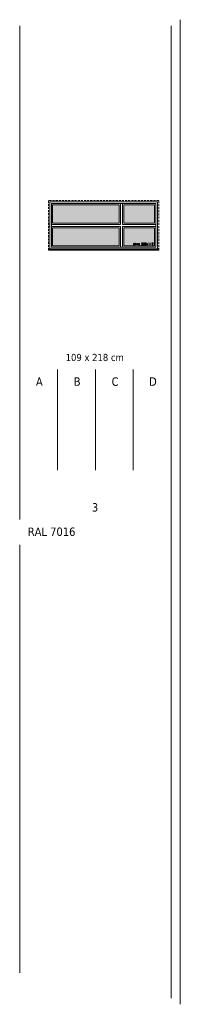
# Model space of a CAD drawing. Header units: millimetres. Extents: x 15214 to 140083, y -437840 to -79279.
# Tile 1 of 256: x 139314 to 139696, y -437840 to -435499. Entities that reach past the tile are written whole.
import ezdxf

# ---------------------------------------------------------------- set-up
doc = ezdxf.new("R2010")
doc.units = ezdxf.units.MM
doc.linetypes.add('CARKOVANA', pattern=[7.5, 5, -2.5])
doc.layers.get('0').update_dxf_attribs({"lineweight": 0})
for name, color, linetype, lineweight in [('! posadzki', 7, 'Continuous', 0), ('B_widok', 8, 'Continuous', 9), ('Hatch', 4, 'Continuous', 5), ('Istn-okna', 6, 'Continuous', 13)]:
    doc.layers.add(name, color=color, linetype=linetype, lineweight=lineweight)
doc.styles.add('ARIAL', font='tahoma.ttf')
doc.styles.add('TXT', font='simplex.shx')

# ---------------------------------------------------------------- blocks, each defined once
blk = doc.blocks.new('okno 266x112')
at = {"layer": 'Hatch', "true_color": 0x575757}
h = blk.add_hatch(dxfattribs=at)
h.set_pattern_fill('ANSI31', color=251, scale=0.05, angle=180)
h.set_pattern_definition([(225, (48759.55389, -227260.51076), (0.11225320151, -0.11225320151), [])])
h.paths.add_polyline_path([(212, 10312.8), (-50, 10312.8), (-50, 10315.8), (212, 10315.8)])
h = blk.add_hatch(dxfattribs=at)
h.set_pattern_fill('DOTS', color=251, angle=180)
h.set_pattern_definition([(360, (0, 0), (0.79375, 1.5875), [0, -1.5875])])
h.paths.add_polyline_path([(202, 10305.8), (43.8, 10305.8), (43.8, 10262.3), (202, 10262.3)])
h.paths.add_polyline_path([(32.8, 10305.8), (-40, 10305.8), (-40, 10262.3), (32.8, 10262.3)])
h.paths.add_polyline_path([(32.8, 10251.3), (-40, 10251.3), (-40, 10207.8), (32.8, 10207.8)])
h.paths.add_polyline_path([(202, 10251.3), (43.8, 10251.3), (43.8, 10207.8), (202, 10207.8)])
at = {"layer": '! posadzki'}
for p in [(-33, 10312.8), (209, 10312.8), (209, 10259.8), (209, 10253.8)]:
    blk.add_point(p, dxfattribs=at)
at = {"layer": 'Istn-okna', "linetype": 'CARKOVANA', "lineweight": 5}
blk.add_lwpolyline([(212, 10315.8), (-50, 10315.8), (-50, 10197.8), (212, 10197.8)], close=True, dxfattribs=at)
at = {"layer": 'Istn-okna'}
for points in [[(212, 10312.8), (-50, 10312.8), (-50, 10315.8), (212, 10315.8)], [(209, 10312.8), (-47, 10312.8), (-47, 10200.8), (209, 10200.8)], [(205, 10308.8), (-43, 10308.8), (-43, 10204.8), (205, 10204.8)], [(32.8, 10262.3), (-40, 10262.3), (-40, 10305.8), (32.8, 10305.8)], [(43.8, 10262.3), (202, 10262.3), (202, 10305.8), (43.8, 10305.8)], [(32.8, 10207.8), (-40, 10207.8), (-40, 10251.3), (32.8, 10251.3)], [(43.8, 10207.8), (202, 10207.8), (202, 10251.3), (43.8, 10251.3)]]:
    blk.add_lwpolyline(points, close=True, dxfattribs=at)
for points in [[(35.8, 10259.3), (35.8, 10308.8)], [(40.8, 10259.3), (40.8, 10308.8)], [(35.8, 10259.3), (-43, 10259.3)], [(205, 10259.3), (40.8, 10259.3)], [(35.8, 10254.3), (-43, 10254.3)], [(35.8, 10204.8), (35.8, 10254.3)], [(205, 10254.3), (40.8, 10254.3)], [(40.8, 10204.8), (40.8, 10254.3)]]:
    blk.add_lwpolyline(points, dxfattribs=at)
at = {"insert": (10.9, 10298.3), "char_height": 5, "attachment_point": 1, "rotation": 180, "style": 'TXT'}
blk.add_mtext_dynamic_manual_height_columns('okno 266x112', width=52.63, gutter_width=75, heights=[0], dxfattribs=at)

msp = doc.modelspace()

# ---------------------------------------------------------------- linework, layer by layer
at = {"layer": 'B_widok', "linetype": 'ByBlock', "ltscale": 5}
for p, q in [((139695.52737, -437840.42388), (139695.41981, -435498.64553)), ((139314.0348, -436390.42412), (139314.03759, -435513.64553)), ((139674.03548, -437825.42412), (139673.92793, -435513.64553)), ((139493.9942, -436330.42412), (139493.9942, -436570.42412)), ((139314.0348, -436687.2678), (139314.0348, -436390.42412)), ((139314.14515, -437765.42412), (139314.0348, -436747.2678))]:
    msp.add_line(p, q, dxfattribs=at)
for points in [[(139404.01599, -436330.42412), (139404.01599, -436570.42412)], [(139583.97241, -436330.42412), (139583.97241, -436570.42412)]]:
    msp.add_lwpolyline(points, dxfattribs=at)

# ---------------------------------------------------------------- block references
at = {"layer": '! posadzki', "rotation": 180}
msp.add_blockref('okno 266x112', (139594.28937, -425731.06777), dxfattribs=at)

# ---------------------------------------------------------------- texts
at = {"layer": 'B_widok', "linetype": 'ByBlock', "ltscale": 5, "attachment_point": 1, "style": 'ARIAL'}
for s, insert, char_height, width in [('\\pxqc;{\\C4;109} x {\\C4;218} cm', (139410.88749, -436293.5009), 17, 162.7637979), ('\\pxqc;A', (139183.3947, -436349.35162), 20, 354.4574), ('\\pxqc;B', (139273.3757, -436349.35162), 20, 354.4574), ('\\pxqc;C', (139363.35391, -436349.35162), 20, 354.4574), ('\\pxqc;D', (139453.33211, -436349.35162), 20, 354.4574), ('\\pxqc;3', (139315.80085, -436648.4569), 20, 354.4574), ('RAL 7016 ', (139333.16059, -436706.46789), 20, 354.4574)]:
    msp.add_mtext(s, dxfattribs=dict(at, insert=insert, char_height=char_height, width=width))

doc.saveas('drawing.dxf')
